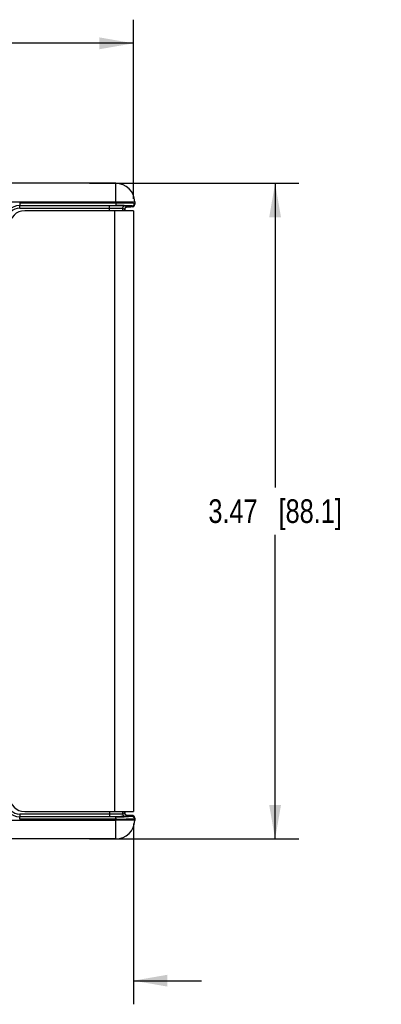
# Model space of a CAD drawing. Header units: inches. Extents: x 0 to 22, y 0 to 17.
# Tile 16 of 33: x 13.5 to 15.4, y 4.2 to 9.4. Entities that reach past the tile are written whole.
import ezdxf

# ---------------------------------------------------------------- set-up
doc = ezdxf.new("R2010")
doc.units = ezdxf.units.IN
doc.header["$LTSCALE"] = 1.21
doc.header["$MEASUREMENT"] = 0
doc.layers.get('0').update_dxf_attribs({"linetype": 'CONTINUOUS'})
doc.layers.add('DIMENSIONS', color=7, linetype='CONTINUOUS')
doc.styles.get("Standard").update_dxf_attribs({"font": 'txt', "width": 0.8})
doc.dimstyles.new('DIMSTYLE_1', dxfattribs={"dimtxt": 0.125, "dimasz": 0.18, "dimexe": 0.125, "dimexo": 0.0625, "dimgap": 0.0625, "dimtad": 0, "dimtih": 1, "dimtoh": 1, "dimzin": 4, "dimdsep": 46, "dimtxsty": 'STANDARD', "dimblk": '_FILLED', "dimblk1": '_FILLED', "dimblk2": '_FILLED', "dimcen": 0.09, "dimadec": 0, "dimazin": 0, "dimtp": 0.001, "dimtm": 0.001, "dimtfac": 1, "dimtofl": 0, "dimtmove": 0, "dimatfit": 3, "dimldrblk": '_FILLED', "dimfxl": 1, "dimtolj": 1, "dimtzin": 4, "dimarcsym": 0})

# ---------------------------------------------------------------- blocks, each defined once
blk = doc.blocks.new('_FILLED')
at = {"color": 0, "linetype": 'BYBLOCK'}
blk.add_solid([(0, 0), (-1, 0.174), (-1, -0.174)], dxfattribs=at)
blk = doc.blocks.new('*D9')
at = {"layer": 'DIMENSIONS', "color": 2, "linetype": 'CONTINUOUS'}
for p, q in [((11.1659, 6.4004), (11.1659, 9.4004)), ((14.0744, 8.4521), (14.0744, 9.4004)), ((11.1659, 9.2754), (11.9951, 9.2754)), ((14.0744, 9.2754), (13.2451, 9.2754))]:
    blk.add_line(p, q, dxfattribs=at)
at = {"layer": 'DIMENSIONS', "color": 2, "linetype": 'CONTINUOUS', "xscale": 0.18, "yscale": 0.18, "zscale": 0.18, "rotation": 180}
blk.add_blockref('_FILLED', (11.1659, 9.2754), dxfattribs=at)
at = {"layer": 'DIMENSIONS', "color": 2, "linetype": 'CONTINUOUS', "xscale": 0.18, "yscale": 0.18, "zscale": 0.18}
blk.add_blockref('_FILLED', (14.0744, 9.2754), dxfattribs=at)
at = {"layer": 'DIMENSIONS', "color": 2, "linetype": 'CONTINUOUS', "insert": (12.6201, 9.3379), "char_height": 0.125, "width": 1.125, "attachment_point": 2, "line_spacing_factor": 0.9}
blk.add_mtext('2.91{\\Ftxt.shx;\\W1.000000;\\H0.125000; }[73.9]', dxfattribs=at)
blk = doc.blocks.new('*D11')
at = {"layer": 'DIMENSIONS', "color": 2, "linetype": 'CONTINUOUS'}
for p, q in [((13.8412, 8.5346), (14.9494, 8.5346)), ((14.8244, 8.5346), (14.8244, 6.9251)), ((14.8244, 5.0656), (14.8244, 6.6751)), ((13.8412, 5.0656), (14.9494, 5.0656))]:
    blk.add_line(p, q, dxfattribs=at)
at = {"layer": 'DIMENSIONS', "color": 2, "linetype": 'CONTINUOUS', "xscale": 0.18, "yscale": 0.18, "zscale": 0.18}
for p, rotation in [((14.8244, 8.5346), 90.0000921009), ((14.8244, 5.0656), 270)]:
    blk.add_blockref('_FILLED', p, dxfattribs=dict(at, rotation=rotation))
at = {"layer": 'DIMENSIONS', "color": 2, "linetype": 'CONTINUOUS', "insert": (14.8244, 6.8626), "char_height": 0.125, "width": 1.125, "attachment_point": 2, "line_spacing_factor": 0.9}
blk.add_mtext('3.47{\\Ftxt.shx;\\W1.000000;\\H0.125000; }[88.1]', dxfattribs=at)
blk = doc.blocks.new('*D12')
at = {"layer": 'DIMENSIONS', "color": 2, "linetype": 'CONTINUOUS'}
for p, q in [((12.9461, 5.1502), (12.9461, 4.1906)), ((14.0744, 5.1481), (14.0744, 4.1906)), ((12.9461, 4.3156), (12.594, 4.3156)), ((14.0744, 4.3156), (14.4344, 4.3156))]:
    blk.add_line(p, q, dxfattribs=at)
at = {"layer": 'DIMENSIONS', "color": 2, "linetype": 'CONTINUOUS', "xscale": 0.18, "yscale": 0.18, "zscale": 0.18}
blk.add_blockref('_FILLED', (12.9461, 4.3156), dxfattribs=at)
at = {"layer": 'DIMENSIONS', "color": 2, "linetype": 'CONTINUOUS', "xscale": 0.18, "yscale": 0.18, "zscale": 0.18, "rotation": 180}
blk.add_blockref('_FILLED', (14.0744, 4.3156), dxfattribs=at)
at = {"layer": 'DIMENSIONS', "color": 2, "linetype": 'CONTINUOUS', "insert": (12.5315, 4.3781), "char_height": 0.125, "width": 1.125, "attachment_point": 3, "line_spacing_factor": 0.9}
blk.add_mtext('1.13{\\Ftxt.shx;\\W1.000000;\\H0.125000; }[28.7]', dxfattribs=at)

msp = doc.modelspace()

# ---------------------------------------------------------------- linework, layer by layer
at = {"color": 7, "linetype": 'CONTINUOUS'}
for p, q in [((13.981, 8.5346), (13.3271, 8.5346)), ((13.981, 8.4346), (13.981, 8.5346)), ((13.981, 8.4346), (13.3078, 8.4346)), ((13.4718, 8.4308), (13.4718, 8.417)), ((13.4718, 8.4308), (13.981, 8.4308)), ((13.4718, 8.417), (13.981, 8.417)), ((13.472, 8.4031), (13.472, 8.4169)), ((13.472, 8.4031), (13.9468, 8.4031)), ((13.9468, 8.3896), (13.9468, 8.4169)), ((14.0809, 8.4363), (13.981, 8.4346)), ((13.981, 8.4346), (13.981, 8.4308)), ((13.981, 8.4308), (13.981, 8.417)), ((13.9813, 8.4169), (13.9852, 8.4168)), ((14.0168, 8.4024), (14.0168, 8.3896)), ((14.0168, 8.4024), (14.0285, 8.3966)), ((14.0285, 8.3966), (14.0285, 8.3896)), ((14.0285, 8.3966), (14.0285, 8.3966)), ((14.0306, 8.4162), (14.0423, 8.4104)), ((14.0377, 8.4096), (14.0458, 8.4096)), ((14.0423, 8.4104), (14.0404, 8.4102)), ((14.0458, 8.4096), (14.055, 8.4097)), ((14.055, 8.4097), (14.0599, 8.4098)), ((14.0673, 8.4162), (14.0674, 8.4101)), ((14.0809, 8.4363), (14.0811, 8.4242)), ((13.9468, 5.2106), (13.9468, 5.1832)), ((14.0168, 5.2106), (14.0168, 5.1977)), ((14.0285, 5.2106), (14.0285, 5.2035)), ((13.3078, 5.1656), (13.981, 5.1656)), ((13.981, 5.1831), (13.4718, 5.1831)), ((13.4718, 5.1694), (13.4718, 5.1831)), ((13.981, 5.1694), (13.4718, 5.1694)), ((13.9468, 5.197), (13.472, 5.197)), ((13.472, 5.197), (13.472, 5.1832)), ((13.9855, 5.1833), (13.9777, 5.1833)), ((13.981, 5.1694), (13.981, 5.1831)), ((13.981, 5.1694), (13.981, 5.1656)), ((14.0809, 5.1638), (13.981, 5.1656)), ((13.981, 5.0656), (13.981, 5.1656)), ((14.0285, 5.2035), (14.0168, 5.1977)), ((14.0285, 5.2036), (14.0285, 5.2035)), ((14.0423, 5.1898), (14.0306, 5.1839)), ((14.0514, 5.1904), (14.0378, 5.1906)), ((14.0404, 5.1899), (14.0423, 5.1898)), ((14.0581, 5.1903), (14.0514, 5.1904)), ((14.0614, 5.1903), (14.0581, 5.1903)), ((14.0633, 5.1902), (14.0614, 5.1903)), ((14.0644, 5.1902), (14.0633, 5.1902)), ((14.0654, 5.1902), (14.0644, 5.1902)), ((14.066, 5.1901), (14.0654, 5.1902)), ((14.0666, 5.1901), (14.066, 5.1901)), ((14.0674, 5.19), (14.0673, 5.1839)), ((14.0811, 5.176), (14.0809, 5.1638)), ((13.981, 5.0656), (13.3271, 5.0656))]:
    msp.add_line(p, q, dxfattribs=at)
at = {"color": 3, "linetype": 'CONTINUOUS'}
for p, q in [((14.0744, 8.3896), (13.4984, 8.3896)), ((13.9744, 8.3896), (13.9744, 5.2106)), ((14.0744, 8.3896), (14.0744, 5.2106)), ((13.4984, 5.2106), (14.0744, 5.2106))]:
    msp.add_line(p, q, dxfattribs=at)
at = {"color": 7, "linetype": 'CONTINUOUS'}
for points in [[(14.0285, 8.3966), (14.0285, 8.3968), (14.0286, 8.398), (14.0288, 8.3992), (14.029, 8.4003), (14.0294, 8.4014), (14.0298, 8.4024), (14.0303, 8.4034), (14.0309, 8.4043), (14.0316, 8.4052), (14.0323, 8.406), (14.033, 8.4067), (14.0338, 8.4074), (14.0346, 8.408), (14.0354, 8.4085), (14.0362, 8.4089), (14.037, 8.4093), (14.0377, 8.4096)], [(14.0377, 8.4096), (14.0384, 8.4098), (14.039, 8.4099), (14.0396, 8.4101), (14.04, 8.4101), (14.0403, 8.4102), (14.0405, 8.4102), (14.0406, 8.4102), (14.0407, 8.4102), (14.0407, 8.4102)], [(14.0713, 8.4107), (14.0721, 8.411), (14.073, 8.4113), (14.0738, 8.4117), (14.0747, 8.4123)], [(14.0747, 8.4123), (14.0756, 8.4129), (14.0765, 8.4136), (14.0774, 8.4144), (14.0782, 8.4154), (14.0789, 8.4164), (14.0796, 8.4175), (14.0801, 8.4187), (14.0806, 8.42), (14.0809, 8.4214), (14.0811, 8.4228), (14.0811, 8.4242)], [(14.0382, 5.1904), (14.0375, 5.1907), (14.0368, 5.1909), (14.036, 5.1913), (14.0353, 5.1917), (14.0345, 5.1922), (14.0337, 5.1928), (14.033, 5.1934), (14.0323, 5.1941), (14.0316, 5.1948), (14.031, 5.1956), (14.0305, 5.1965), (14.03, 5.1974), (14.0295, 5.1983), (14.0292, 5.1993), (14.0289, 5.2004), (14.0287, 5.2015), (14.0286, 5.2026), (14.0285, 5.2036)], [(14.0407, 5.1899), (14.0407, 5.1899), (14.0406, 5.1899), (14.0405, 5.1899), (14.0403, 5.1899), (14.0401, 5.19), (14.0398, 5.19), (14.0393, 5.1901), (14.0388, 5.1902), (14.0382, 5.1904)], [(14.0406, 5.1899), (14.0407, 5.1899), (14.0407, 5.1899)], [(14.0742, 5.1882), (14.0732, 5.1887), (14.0723, 5.1891), (14.0714, 5.1894), (14.0706, 5.1896), (14.0699, 5.1898), (14.0695, 5.1899), (14.069, 5.1899), (14.0687, 5.19), (14.0684, 5.19), (14.0682, 5.19), (14.0679, 5.19), (14.0677, 5.1901), (14.0675, 5.1901), (14.0673, 5.1901), (14.067, 5.1901), (14.0666, 5.1901)], [(14.0811, 5.176), (14.0811, 5.1765), (14.081, 5.1781), (14.0807, 5.1796), (14.0803, 5.1811), (14.0797, 5.1824), (14.079, 5.1837), (14.0781, 5.1848), (14.0772, 5.1858), (14.0763, 5.1867), (14.0753, 5.1875), (14.0742, 5.1882)]]:
    msp.add_lwpolyline(points, dxfattribs=at)
for centre, radius, start, end in [((13.981, 8.4346), 0.1, 1, 90), ((13.472, 8.3369), 0.08, 89.9983, 179.9971), ((13.472, 8.3369), 0.0662, 89.9953, 179.9978), ((13.9815, -0.5836), 9.0006, 89.72557, 90.00309), ((14.0306, 8.4024), 0.0138, 90.014, 179.993), ((14.0423, 8.3966), 0.0138, 108.1608, 179.9892), ((14.0673, 8.43), 0.0138, 269.999, 0.9989), ((14.0674, 8.4239), 0.0138, 300.0443, 0.9973), ((13.472, 5.2632), 0.08, 180.0029, 270.0017), ((13.472, 5.2632), 0.0662, 180.0023, 270.0048), ((13.983, 13.5406), 8.3575, 269.98625, 270.28574), ((13.981, 5.1656), 0.1, 270, 359), ((14.0306, 5.1977), 0.0138, 180.007, 269.986), ((14.0423, 5.2036), 0.0138, 180.0099, 252.7407), ((14.0673, 5.1701), 0.0138, 359.0011, 90.001), ((14.0674, 5.1762), 0.0138, 359.0062, 67.3669)]:
    msp.add_arc(centre, radius, start, end, dxfattribs=at)
at = {"color": 3, "linetype": 'CONTINUOUS'}
for centre, start, end in [((13.4984, 8.3096), 90, 180), ((13.4984, 5.2906), 180, 270)]:
    msp.add_arc(centre, 0.08, start, end, dxfattribs=at)
at = {"color": 7, "linetype": 'CONTINUOUS'}
for points, knots in [([(13.9468, 8.4031), (13.9513, 8.4031), (13.9602, 8.4031), (13.973, 8.4031), (13.9848, 8.403), (13.9953, 8.403), (14.0029, 8.4029), (14.008, 8.4028), (14.0109, 8.4027), (14.0133, 8.4026), (14.0151, 8.4026), (14.0161, 8.4025), (14.0167, 8.4025), (14.0168, 8.4024)], [0, 0, 0, 0, 0.192887, 0.378577, 0.550072, 0.700902, 0.825384, 0.876235, 0.918832, 0.952774, 0.977747, 0.993526, 1, 1, 1, 1]), ([(13.981, 8.4308), (13.9875, 8.4308), (14.0003, 8.4308), (14.0188, 8.4308), (14.0334, 8.4308), (14.0443, 8.4308), (14.0515, 8.4307), (14.0581, 8.4307), (14.0639, 8.4306), (14.0689, 8.4306), (14.0731, 8.4305), (14.0761, 8.4305), (14.078, 8.4304), (14.079, 8.4304), (14.0799, 8.4304), (14.0805, 8.4304), (14.0808, 8.4303), (14.081, 8.4303), (14.081, 8.4303)], [0, 0, 0, 0, 0.194983, 0.382528, 0.555407, 0.634234, 0.706957, 0.772868, 0.831336, 0.881796, 0.92376, 0.956828, 0.969924, 0.980684, 0.989083, 0.995104, 0.998736, 1, 1, 1, 1]), ([(13.9852, 8.4168), (13.9884, 8.4168), (13.9945, 8.4168), (14.0033, 8.4167), (14.011, 8.4167), (14.0175, 8.4166), (14.0228, 8.4165), (14.0263, 8.4164), (14.0285, 8.4164), (14.0295, 8.4163), (14.0302, 8.4163), (14.0305, 8.4163), (14.0306, 8.4162)], [0, 0, 0, 0, 0.212627, 0.406108, 0.576924, 0.721972, 0.838618, 0.924758, 0.955883, 0.978849, 0.993564, 1, 1, 1, 1]), ([(14.0246, 8.4169), (14.0277, 8.4169), (14.0336, 8.4168), (14.0419, 8.4168), (14.0493, 8.4167), (14.0547, 8.4166), (14.0584, 8.4166), (14.0607, 8.4165), (14.0626, 8.4165), (14.0643, 8.4164), (14.0655, 8.4164), (14.0665, 8.4164), (14.0669, 8.4163), (14.0673, 8.4163), (14.0673, 8.4162)], [0, 0, 0, 0, 0.217645, 0.414354, 0.586792, 0.732041, 0.793685, 0.847648, 0.893707, 0.931664, 0.961365, 0.982688, 0.995558, 1, 1, 1, 1]), ([(14.0674, 8.4101), (14.0674, 8.4101), (14.0671, 8.4101), (14.0668, 8.41), (14.0662, 8.41), (14.0653, 8.41), (14.0642, 8.4099), (14.0623, 8.4099), (14.0593, 8.4098), (14.0551, 8.4097), (14.05, 8.4097), (14.0441, 8.4096), (14.04, 8.4096), (14.0378, 8.4096)], [0, 0, 0, 0, 0.004341, 0.016823, 0.037529, 0.066413, 0.103408, 0.148405, 0.261893, 0.405592, 0.577867, 0.776762, 1, 1, 1, 1]), ([(14.0168, 5.1977), (14.0167, 5.1976), (14.0161, 5.1976), (14.0151, 5.1975), (14.0133, 5.1975), (14.0109, 5.1974), (14.008, 5.1974), (14.0029, 5.1973), (13.9953, 5.1972), (13.9848, 5.1971), (13.973, 5.197), (13.9602, 5.197), (13.9513, 5.197), (13.9468, 5.197)], [0, 0, 0, 0, 0.006474, 0.022253, 0.047226, 0.081166, 0.123762, 0.174613, 0.299092, 0.449922, 0.621419, 0.807112, 1, 1, 1, 1]), ([(14.081, 5.1699), (14.081, 5.1698), (14.0808, 5.1698), (14.0805, 5.1698), (14.0799, 5.1698), (14.079, 5.1697), (14.078, 5.1697), (14.0761, 5.1696), (14.0731, 5.1696), (14.0689, 5.1695), (14.0639, 5.1695), (14.0581, 5.1694), (14.0515, 5.1694), (14.0443, 5.1694), (14.0334, 5.1693), (14.0188, 5.1693), (14.0003, 5.1693), (13.9875, 5.1693), (13.981, 5.1694)], [0, 0, 0, 0, 0.001264, 0.004896, 0.010917, 0.019316, 0.030076, 0.043172, 0.07624, 0.118203, 0.168663, 0.227131, 0.293042, 0.365764, 0.444592, 0.617471, 0.805016, 1, 1, 1, 1]), ([(14.0306, 5.1839), (14.0305, 5.1839), (14.0302, 5.1839), (14.0295, 5.1838), (14.0285, 5.1838), (14.0264, 5.1837), (14.0229, 5.1836), (14.0176, 5.1835), (14.0111, 5.1835), (14.0035, 5.1834), (13.9948, 5.1833), (13.9887, 5.1833), (13.9855, 5.1833)], [0, 0, 0, 0, 0.00644, 0.02115, 0.044104, 0.075211, 0.1613, 0.27789, 0.422892, 0.593699, 0.787232, 1, 1, 1, 1]), ([(14.0673, 5.1839), (14.0673, 5.1838), (14.0669, 5.1839), (14.0665, 5.1838), (14.0655, 5.1837), (14.0643, 5.1837), (14.0626, 5.1836), (14.0607, 5.1836), (14.0584, 5.1836), (14.0547, 5.1835), (14.0493, 5.1834), (14.042, 5.1834), (14.0337, 5.1833), (14.0278, 5.1833), (14.0247, 5.1832)], [0, 0, 0, 0, 0.004442, 0.017309, 0.038627, 0.068323, 0.106273, 0.152325, 0.20628, 0.267916, 0.413154, 0.585591, 0.782315, 1, 1, 1, 1]), ([(14.0378, 5.1906), (14.04, 5.1905), (14.0441, 5.1905), (14.05, 5.1905), (14.0551, 5.1904), (14.0593, 5.1903), (14.0623, 5.1903), (14.0642, 5.1902), (14.0653, 5.1902), (14.0662, 5.1901), (14.0668, 5.1901), (14.0671, 5.19), (14.0674, 5.19), (14.0674, 5.19)], [0, 0, 0, 0, 0.223242, 0.422139, 0.594414, 0.738112, 0.851598, 0.896594, 0.933588, 0.962472, 0.983177, 0.995659, 1, 1, 1, 1])]:
    msp.add_open_spline(points, degree=3, knots=knots, dxfattribs=at)
for points in [[(14.038, 8.4097), (14.0394, 8.4101), (14.0408, 8.4104), (14.0423, 8.4104)], [(14.0743, 8.412), (14.0722, 8.4108), (14.0698, 8.4101), (14.0674, 8.4101)], [(14.0382, 5.1904), (14.0395, 5.19), (14.0409, 5.1898), (14.0423, 5.1898)], [(14.0727, 5.1889), (14.071, 5.1896), (14.0692, 5.19), (14.0674, 5.19)]]:
    msp.add_open_spline(points, degree=3, dxfattribs=at)

# ---------------------------------------------------------------- dimensions: what is measured, and where the dimension line sits
at = {"layer": 'DIMENSIONS', "color": 2, "linetype": 'CONTINUOUS'}
for base, p1, p2, angle, picture, middle in [((11.1659, 9.2754), (14.0744, 8.3896), (11.1659, 6.3379), 180, '*D9', (12.6201, 9.2754)), ((14.8244, 8.5346), (13.7787, 5.0656), (13.7787, 8.5346), 90, '*D11', (14.8244, 6.8001)), ((12.9461, 4.3156), (14.0744, 5.2106), (12.9461, 5.2127), 180, '*D12', (11.969, 4.3156))]:
    dim = msp.add_linear_dim(base=base, p1=p1, p2=p2, angle=angle, dimstyle='DIMSTYLE_1', dxfattribs=at)
    dim.commit()
    dim.dimension.update_dxf_attribs({"geometry": picture, "text_midpoint": middle, "dimtype": 160})

doc.saveas('drawing.dxf')
